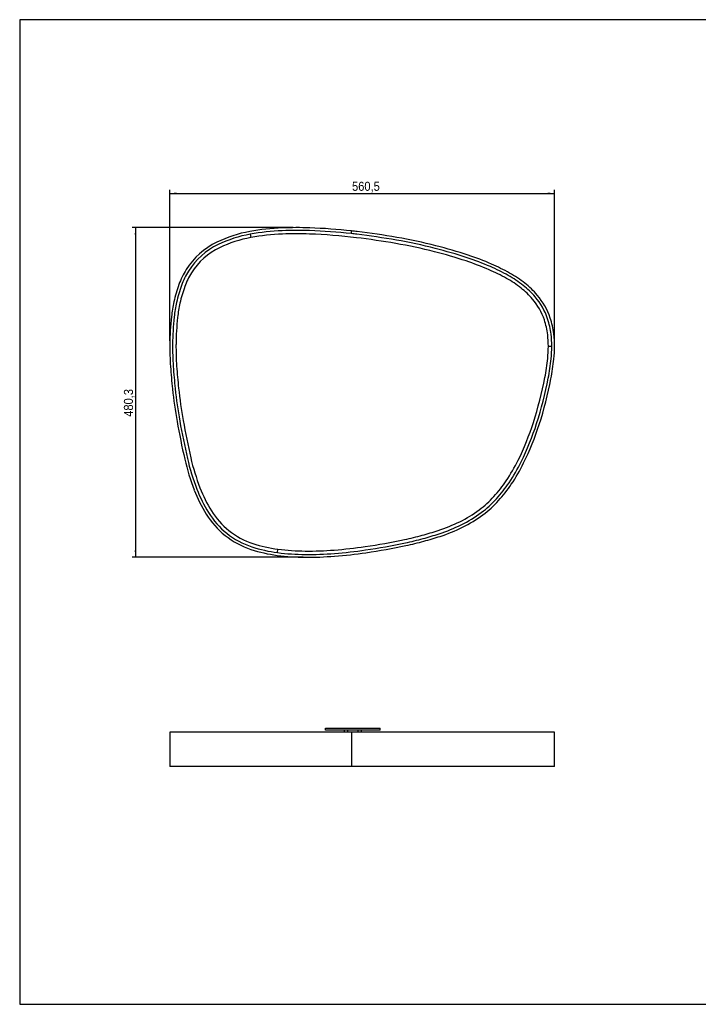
# Model space of a CAD drawing. Header units: millimetres. Extents: x -48 to 2002, y 95 to 1530.
# Tile 1 of 2: x -48 to 941, y 95 to 1530. Entities that reach past the tile are written whole.
import ezdxf

# ---------------------------------------------------------------- set-up
doc = ezdxf.new("R2010")
doc.units = ezdxf.units.MM
doc.header["$LTSCALE"] = 5
doc.linetypes.add('SLD-Solido', pattern=[0])
doc.layers.add('QUOTE', color=1, linetype='SLD-Solido')
doc.layers.add('SCHIZZI', color=9, linetype='Continuous')
doc.styles.add('SLDTEXTSTYLE1', font='GOTHIC.TTF', dxfattribs={"width": 0.913})
doc.dimstyles.new('SLDDIMSTYLE0', dxfattribs={"dimtxt": 13.229167, "dimasz": 10, "dimexe": 0, "dimexo": 0.0625, "dimgap": 3.307292, "dimtad": 1, "dimdec": 1, "dimrnd": 1e-09, "dimzin": 12, "dimdsep": 46, "dimtxsty": 'SLDTEXTSTYLE1', "dimsah": 1, "dimcen": 0.09, "dimadec": 0, "dimazin": 3, "dimtfac": 1, "dimtdec": 1, "dimtofl": 0, "dimtmove": 0, "dimatfit": 3, "dimfxl": 1, "dimfrac": 2, "dimtolj": 1, "dimtzin": 12, "dimarcsym": 0})

# ---------------------------------------------------------------- blocks, each defined once
blk = doc.blocks.new('_D')
at = {"layer": 'QUOTE', "transparency": 16777216}
for p, q in [((170.9, 1061.3), (170.9, 1281.5)), ((731.4, 1058.7), (731.4, 1281.5)), ((170.9, 1276.5), (731.4, 1276.5))]:
    blk.add_line(p, q, dxfattribs=at)
for points in [[(170.9, 1276.5), (180.9, 1275.2), (180.9, 1277.7)], [(731.4, 1276.5), (721.4, 1277.7), (721.4, 1275.2)]]:
    blk.add_solid(points, dxfattribs=at)
at = {"layer": 'QUOTE', "transparency": 16777216, "insert": (436.4, 1293.4), "char_height": 13.23, "attachment_point": 1, "style": 'SLDTEXTSTYLE1'}
blk.add_mtext('560,5', dxfattribs=at)
blk = doc.blocks.new('_D_1')
at = {"layer": 'QUOTE', "transparency": 16777216}
for p, q in [((350.7, 1226.5), (115.9, 1226.5)), ((120.9, 1226.5), (120.9, 746.2)), ((365.3, 746.2), (115.9, 746.2))]:
    blk.add_line(p, q, dxfattribs=at)
for points in [[(120.9, 1226.5), (119.6, 1216.5), (122.1, 1216.5)], [(120.9, 746.2), (122.1, 756.2), (119.6, 756.2)]]:
    blk.add_solid(points, dxfattribs=at)
at = {"layer": 'QUOTE', "transparency": 16777216, "insert": (104, 950.9), "char_height": 13.23, "attachment_point": 1, "rotation": 90, "style": 'SLDTEXTSTYLE1'}
blk.add_mtext('480,3', dxfattribs=at)

msp = doc.modelspace()

# ---------------------------------------------------------------- linework, layer by layer
for p, q in [((435.74, 1221.73), (435.3, 1217.75)), ((435.4, 1217.74), (435.84, 1221.71)), ((288.05, 1216.96), (288.95, 1212.04)), ((722.41, 1053.54), (727.41, 1053.53)), ((327.87, 752.88), (328.51, 757.84)), ((170.88, 491.14), (170.88, 441.14)), ((170.9, 491.14), (170.88, 491.14)), ((173.27, 491.14), (170.9, 491.14)), ((176.88, 491.14), (173.27, 491.14)), ((184.14, 491.14), (176.88, 491.14)), ((194.79, 491.14), (184.14, 491.14)), ((239.51, 491.14), (194.79, 491.14)), ((287.33, 491.14), (239.51, 491.14)), ((334.68, 491.14), (287.33, 491.14)), ((374.69, 491.14), (334.68, 491.14)), ((435.74, 491.14), (374.69, 491.14)), ((397.55, 494.14), (397.55, 497.14)), ((397.55, 497.14), (409.39, 497.14)), ((409.39, 494.14), (397.55, 494.14)), ((409.39, 497.14), (465.66, 497.14)), ((465.66, 494.14), (409.39, 494.14)), ((424.8, 494.14), (424.8, 491.14)), ((430.3, 491.14), (430.3, 494.14)), ((435.74, 491.14), (435.74, 441.14)), ((435.74, 491.14), (435.84, 491.14)), ((435.84, 491.14), (435.84, 441.14)), ((443.8, 491.14), (435.84, 491.14)), ((501.62, 491.14), (443.8, 491.14)), ((444.8, 494.14), (444.8, 491.14)), ((450.3, 491.14), (450.3, 494.14)), ((465.66, 497.14), (477.49, 497.14)), ((477.49, 494.14), (465.66, 494.14)), ((477.49, 494.14), (477.49, 497.14)), ((558.71, 491.14), (501.62, 491.14)), ((520.59, 491.18), (520.59, 491.14)), ((521.74, 491.14), (521.74, 491.18)), ((533.05, 491.14), (533.05, 491.18)), ((538.66, 491.18), (538.66, 491.14)), ((605.36, 491.14), (558.71, 491.14)), ((639.56, 491.14), (605.36, 491.14)), ((665.93, 491.14), (639.56, 491.14)), ((688.29, 491.14), (665.93, 491.14)), ((706.28, 491.14), (688.29, 491.14)), ((725.2, 491.14), (706.28, 491.14)), ((730.39, 491.14), (725.2, 491.14)), ((731.41, 491.14), (730.39, 491.14)), ((731.41, 441.14), (731.41, 491.14)), ((170.9, 441.14), (170.88, 441.14)), ((173.27, 441.14), (170.9, 441.14)), ((176.88, 441.14), (173.27, 441.14)), ((184.14, 441.14), (176.88, 441.14)), ((194.79, 441.14), (184.14, 441.14)), ((239.51, 441.14), (194.79, 441.14)), ((287.33, 441.14), (239.51, 441.14)), ((334.68, 441.14), (287.33, 441.14)), ((374.69, 441.14), (334.68, 441.14)), ((435.74, 441.14), (374.69, 441.14)), ((435.74, 441.14), (435.84, 441.14)), ((443.8, 441.14), (435.84, 441.14)), ((501.62, 441.14), (443.8, 441.14)), ((558.71, 441.14), (501.62, 441.14)), ((605.36, 441.14), (558.71, 441.14)), ((639.56, 441.14), (605.36, 441.14)), ((665.93, 441.14), (639.56, 441.14)), ((688.29, 441.14), (665.93, 441.14)), ((706.28, 441.14), (688.29, 441.14)), ((725.2, 441.14), (706.28, 441.14)), ((730.39, 441.14), (725.2, 441.14)), ((731.41, 441.14), (730.39, 441.14))]:
    msp.add_line(p, q)
for centre, radius, start, end in [((320.97, 1036.08), 187.85, 100.31438, 115.69771), ((347.51, 890.21), 336.12, 92.18891, 100.31438), ((347.51, 890.21), 332.12, 92.18891, 100.31438), ((355.74, 674.92), 551.57, 88.03196, 92.18891), ((355.74, 674.92), 547.57, 88.03196, 92.18891), ((347.12, 424.01), 798.62, 83.66089, 88.03196), ((347.12, 424.01), 802.62, 83.66089, 88.03196), ((347.12, 424.01), 802.62, 83.08172, 83.65371), ((306.18, 86.63), 1142.48, 80.15029, 83.08172), ((320.97, 1036.08), 183.85, 100.31438, 115.69771), ((320.97, 1036.08), 178.85, 100.31438, 115.69771), ((347.51, 890.21), 327.12, 92.18891, 100.31438), ((355.74, 674.92), 542.57, 88.03196, 92.18891), ((347.12, 424.01), 793.62, 83.08172, 88.03196), ((347.12, 424.01), 798.62, 83.08172, 83.65371), ((306.18, 86.63), 1133.48, 80.15029, 83.08172), ((306.18, 86.63), 1138.48, 80.15029, 83.08172), ((372.56, 468.91), 750.48, 75.71565, 80.15029), ((372.56, 468.91), 754.48, 75.71565, 80.15029), ((286.49, 1107.73), 108.33, 115.69771, 147.82246), ((286.49, 1107.73), 104.33, 115.69771, 147.82246), ((286.49, 1107.73), 99.33, 115.69771, 147.82246), ((372.56, 468.91), 745.48, 75.71565, 80.15029), ((384.33, 515.16), 697.75, 71.77589, 75.71565), ((384.33, 515.16), 702.75, 71.77589, 75.71565), ((384.33, 515.16), 706.75, 71.77589, 75.71565), ((483.88, 817.51), 379.44, 66.37303, 71.77589), ((483.88, 817.51), 384.44, 66.37303, 71.77589), ((483.88, 817.51), 388.44, 66.37303, 71.77589), ((289.83, 1105.63), 112.28, 147.82246, 160.26272), ((289.83, 1105.63), 108.28, 147.82246, 160.26272), ((514.96, 888.55), 301.89, 60.94775, 66.37303), ((514.96, 888.55), 306.89, 60.94775, 66.37303), ((514.96, 888.55), 310.89, 60.94775, 66.37303), ((289.83, 1105.63), 103.28, 147.82246, 160.26272), ((584.22, 1013.23), 159.27, 51.79512, 60.94775), ((584.22, 1013.23), 164.27, 51.79512, 60.94775), ((584.22, 1013.23), 168.27, 51.79512, 60.94775), ((380.43, 1073.13), 208.54, 160.26272, 167.44334), ((380.43, 1073.13), 204.54, 160.26272, 167.44334), ((380.43, 1073.13), 199.54, 160.26272, 167.44334), ((609.98, 1045.97), 117.61, 40.48588, 51.79512), ((609.98, 1045.97), 122.61, 40.48588, 51.79512), ((609.98, 1045.97), 126.61, 40.48588, 51.79512), ((629.41, 1062.55), 92.07, 18.60654, 40.48588), ((629.41, 1062.55), 97.07, 18.60654, 40.48588), ((629.41, 1062.55), 101.07, 18.60654, 40.48588), ((374.27, 1074.5), 202.23, 167.44334, 173.67703), ((374.27, 1074.5), 198.23, 167.44334, 173.67703), ((374.27, 1074.5), 193.23, 167.44334, 173.67703), ((563.43, 1053.54), 392.54, 173.67703, 179.5903), ((563.43, 1053.54), 388.54, 173.67703, 179.5903), ((563.43, 1053.54), 383.54, 173.67703, 179.5903), ((617.68, 1058.6), 104.45, 6.54608, 18.60654), ((617.68, 1058.6), 109.45, 6.54608, 18.60654), ((617.68, 1058.6), 113.45, 6.54608, 18.60654), ((575.04, 1053.71), 147.37, 359.93383, 6.54608), ((575.04, 1053.71), 152.37, 359.93383, 6.54608), ((575.04, 1053.71), 156.37, 359.93383, 6.54608), ((607.49, 1053.22), 436.61, 179.5903, 183.82757), ((607.49, 1053.22), 432.61, 179.5903, 183.82757), ((607.49, 1053.22), 427.61, 179.5903, 183.82757), ((544.34, 1053.74), 178.06, 354.24222, 359.93383), ((544.34, 1053.74), 183.06, 354.24222, 359.93383), ((544.34, 1053.74), 187.06, 354.24222, 359.93383), ((415.72, 1066.71), 307.34, 348.9955, 354.24222), ((415.72, 1066.71), 312.34, 348.9955, 354.24222), ((415.72, 1066.71), 316.34, 348.9955, 354.24222), ((962.08, 1076.94), 791.99, 183.82757, 186.19754), ((962.08, 1076.94), 787.99, 183.82757, 186.19754), ((962.08, 1076.94), 782.99, 183.82757, 186.19754), ((151.52, 1118.09), 576.48, 342.26925, 348.9955), ((151.52, 1118.09), 581.48, 342.26925, 348.9955), ((151.52, 1118.09), 585.48, 342.26925, 348.9955), ((881.85, 1068.23), 711.29, 186.19755, 190.06128), ((881.85, 1068.23), 707.29, 186.19755, 190.06128), ((881.85, 1068.23), 702.29, 186.19755, 190.06128), ((1305.14, 1143.34), 1141.19, 190.06128, 192.87044), ((1305.14, 1143.34), 1137.19, 190.06128, 192.87044), ((1305.14, 1143.34), 1132.19, 190.06128, 192.87044), ((321.83, 1063.63), 397.68, 333.7094, 342.26925), ((321.83, 1063.63), 402.68, 333.7094, 342.26925), ((321.83, 1063.63), 406.68, 333.7094, 342.26925), ((505.8, 960.7), 317.25, 192.87044, 201.27347), ((505.8, 960.7), 312.25, 192.87044, 201.27347), ((505.8, 960.7), 321.25, 192.87044, 201.27347), ((442.31, 1004.12), 263.3, 326.15549, 333.7094), ((442.31, 1004.12), 268.3, 326.15549, 333.7094), ((442.31, 1004.12), 272.3, 326.15549, 333.7094), ((407.6, 922.46), 206.87, 201.27347, 211.67238), ((498.87, 966.19), 195.2, 317.67506, 326.15549), ((498.87, 966.19), 200.2, 317.67506, 326.15549), ((498.87, 966.19), 204.2, 317.67506, 326.15549), ((407.6, 922.46), 215.87, 201.27347, 211.67238), ((407.6, 922.46), 211.87, 201.27347, 211.67238), ((530.94, 936.98), 151.83, 306.72282, 317.67506), ((530.94, 936.98), 156.83, 306.72282, 317.67506), ((530.94, 936.98), 160.83, 306.72282, 317.67506), ((327.93, 873.31), 122.25, 211.67238, 231.22371), ((327.93, 873.31), 118.25, 211.67238, 231.22371), ((327.93, 873.31), 113.25, 211.67238, 231.22371), ((513.6, 960.22), 180.82, 296.18612, 306.72282), ((513.6, 960.22), 185.82, 296.18612, 306.72282), ((513.6, 960.22), 189.82, 296.18612, 306.72282), ((486.31, 1015.73), 242.67, 288.16626, 296.18612), ((486.31, 1015.73), 247.67, 288.16626, 296.18612), ((486.31, 1015.73), 251.67, 288.16626, 296.18612), ((326.38, 871.38), 119.77, 231.22371, 251.89681), ((326.38, 871.38), 115.77, 231.22371, 251.89681), ((326.38, 871.38), 110.77, 231.22371, 251.89681), ((410.49, 1252.87), 491.69, 282.04047, 285.11501), ((419.78, 1218.49), 456.07, 285.11501, 288.16626), ((419.78, 1218.49), 461.07, 285.11501, 288.16626), ((419.78, 1218.49), 465.07, 285.11501, 288.16626), ((353.89, 955.55), 204.33, 251.89681, 262.68395), ((353.89, 955.55), 199.33, 251.89681, 262.68395), ((358.78, 1425.97), 671.29, 274.40705, 278.27741), ((327.06, 1644.02), 891.64, 278.27741, 282.04047), ((327.06, 1644.02), 896.64, 278.27741, 282.04047), ((327.06, 1644.02), 900.64, 278.27741, 282.04047), ((410.49, 1252.87), 496.69, 282.04047, 285.11501), ((410.49, 1252.87), 500.69, 282.04047, 285.11501), ((353.89, 955.55), 208.33, 251.89681, 262.68395), ((370.29, 1083.29), 337.12, 262.68395, 269.63867), ((370.29, 1083.29), 333.12, 262.68395, 269.63867), ((370.29, 1083.29), 328.12, 262.68395, 269.63867), ((371.42, 1261.98), 515.81, 269.63867, 274.40705), ((371.42, 1261.98), 511.81, 269.63867, 274.40705), ((371.42, 1261.98), 506.81, 269.63867, 274.40705), ((358.78, 1425.97), 676.29, 274.40705, 278.27741), ((358.78, 1425.97), 680.29, 274.40705, 278.27741)]:
    msp.add_arc(centre, radius, start, end)
at = {"layer": 'SCHIZZI', "color": 7, "true_color": 0xffffff}
msp.add_lwpolyline([(-47.84, 94.58), (2002.16, 94.58), (2002.06, 1529.58), (-47.84, 1529.58)], close=True, dxfattribs=at)

# ---------------------------------------------------------------- dimensions: what is measured, and where the dimension line sits
at = {"layer": 'QUOTE'}
dim = msp.add_linear_dim(base=(731.41, 1276.48), p1=(170.9, 1056.34), p2=(731.41, 1053.71), dimstyle='SLDDIMSTYLE0', dxfattribs=at)
dim.commit()
dim.dimension.update_dxf_attribs({"geometry": '_D', "text_midpoint": (458.4, 1276.48), "dimtype": 160})
dim = msp.add_linear_dim(base=(120.88, 746.17), p1=(355.74, 1226.48), p2=(370.29, 746.17), angle=90, dimstyle='SLDDIMSTYLE0', dxfattribs=at)
dim.commit()
dim.dimension.update_dxf_attribs({"geometry": '_D_1', "text_midpoint": (120.88, 972.88), "dimtype": 160})

doc.saveas('drawing.dxf')
